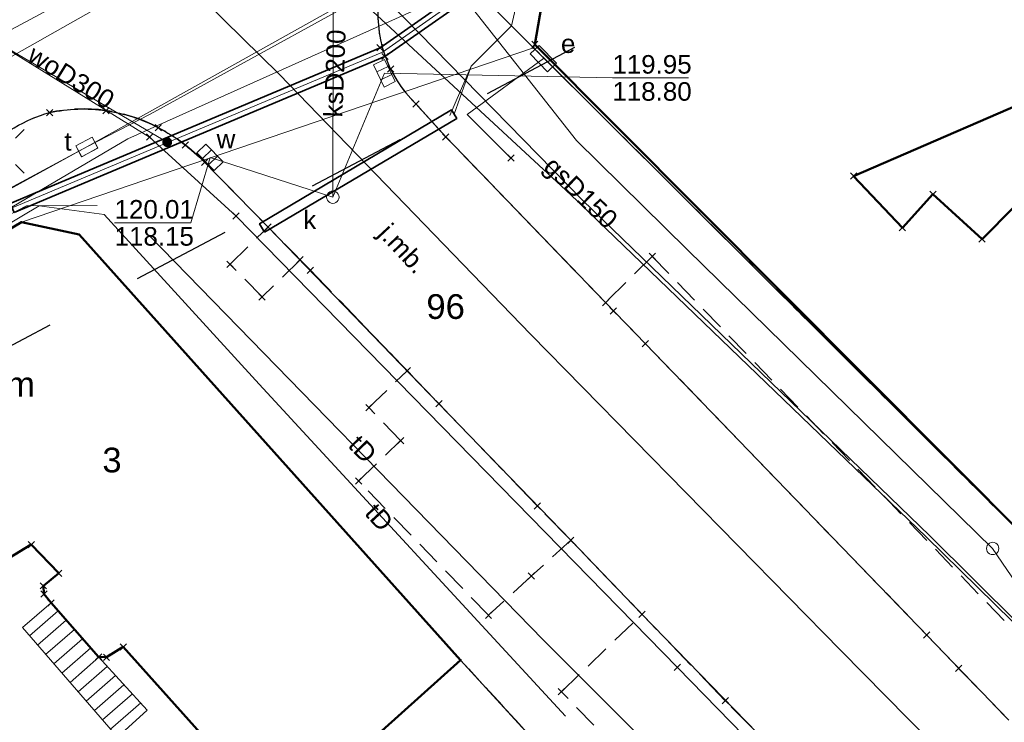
# Model space of a CAD drawing. Extents: x 6472695 to 6473494, y 5822279 to 5823456.
# Tile 35 of 49: x 6473053 to 6473093, y 5822646 to 5822675. Entities that reach past the tile are written whole.
import ezdxf
from ezdxf.enums import TextEntityAlignment as Align

# ---------------------------------------------------------------- set-up
doc = ezdxf.new("R2010")
doc.units = 0
for name, pattern in [('PRZER1-1', [1, 0.5, -0.5]), ('PRZER2-1', [1.5, 1, -0.5]), ('PRZER3-1', [2, 1.5, -0.5])]:
    doc.linetypes.add(name, pattern=pattern)
doc.layers.get('0').update_dxf_attribs({"color": 253, "linetype": 'CONTINUOUS'})
for name, color, linetype, lineweight in [('EGBN', 253, 'CONTINUOUS', 18), ('EGBN_O', 253, 'CONTINUOUS', 18), ('EGBS', 253, 'CONTINUOUS', 18), ('EGBU', 253, 'CONTINUOUS', 50), ('EGBU_O', 253, 'CONTINUOUS', 50), ('EGDE', 253, 'CONTINUOUS', 18), ('EGDE_O', 253, 'CONTINUOUS', 18), ('EGPG', 253, 'CONTINUOUS', 18), ('EGUG', 253, 'CONTINUOUS', 18), ('GSPPRB', 253, 'CONTINUOUS', 18), ('GUPPRZ_O', 253, 'CONTINUOUS', 18), ('OTKC', 253, 'CONTINUOUS', 18), ('OTKJ', 7, 'CONTINUOUS', 30), ('OTKJ_O', 253, 'CONTINUOUS', 18), ('OTKK', 7, 'CONTINUOUS', 30), ('SUEO', 253, 'CONTINUOUS', 18), ('SUEP', 253, 'CONTINUOUS', 18), ('SUES', 253, 'CONTINUOUS', 18), ('SUES_O', 253, 'CONTINUOUS', 18), ('SUGP', 253, 'CONTINUOUS', 18), ('SUGP_O', 253, 'CONTINUOUS', 18), ('SUKK', 253, 'CONTINUOUS', 18), ('SUKP', 253, 'CONTINUOUS', 18), ('SUKP_O', 253, 'CONTINUOUS', 18), ('SUKS', 253, 'CONTINUOUS', 18), ('SUKS_O', 253, 'CONTINUOUS', 18), ('SULO', 253, 'CONTINUOUS', 35), ('SUPK', 253, 'CONTINUOUS', 18), ('SUPW', 253, 'CONTINUOUS', 18), ('SUPW_O', 253, 'CONTINUOUS', 18), ('SUTP', 253, 'CONTINUOUS', 18), ('SUTP_O', 253, 'CONTINUOUS', 18), ('SUWP', 253, 'CONTINUOUS', 18), ('SUWP_O', 253, 'CONTINUOUS', 18), ('SUWW', 253, 'CONTINUOUS', 18), ('SUWW_O', 253, 'CONTINUOUS', 18)]:
    doc.layers.add(name, color=color, linetype=linetype, lineweight=lineweight)
doc.styles.add('Arial', font='Arial')

# ---------------------------------------------------------------- blocks, each defined once
blk = doc.blocks.new('D_GSPPRB0')
at = {"color": 0, "lineweight": 18}
for points in [[(-0.12726, -0.12726), (0.12726, 0.12726)], [(-0.12726, 0.12726), (0.12726, -0.12726)]]:
    blk.add_lwpolyline(points, dxfattribs=at)
blk = doc.blocks.new('D_GUPIKP1_1')
at = {"color": 0}
blk.add_lwpolyline([(0, 0.25), (0.064705, 0.241481), (0.125, 0.216506), (0.176777, 0.176777), (0.216506, 0.125), (0.241481, 0.064705), (0.25, 0), (0.241481, -0.064705), (0.216506, -0.125), (0.176777, -0.176777), (0.125, -0.216506), (0.064705, -0.241481), (0, -0.25), (-0.064705, -0.241481), (-0.125, -0.216506), (-0.176777, -0.176777), (-0.216506, -0.125), (-0.241481, -0.064705), (-0.25, 0), (-0.241481, 0.064705), (-0.216506, 0.125), (-0.176777, 0.176777), (-0.125, 0.216506), (-0.064705, 0.241481)], close=True, dxfattribs=at)
blk = doc.blocks.new('D_GUPKKS1')
at = {"color": 0}
blk.add_lwpolyline([(0.5, -0.25), (-0.5, -0.25), (-0.5, 0.25), (0.5, 0.25)], close=True, dxfattribs=at)
for points in [[(-0.175, -0.25), (-0.175, 0.25)], [(0.175, -0.25), (0.175, 0.25)]]:
    blk.add_lwpolyline(points, dxfattribs=at)
blk = doc.blocks.new('D_GUPKSD1_1')
at = {"color": 0}
blk.add_lwpolyline([(0, 0.25), (0.064705, 0.241481), (0.125, 0.216506), (0.176777, 0.176777), (0.216506, 0.125), (0.241481, 0.064705), (0.25, 0), (0.241481, -0.064705), (0.216506, -0.125), (0.176777, -0.176777), (0.125, -0.216506), (0.064705, -0.241481), (0, -0.25), (-0.064705, -0.241481), (-0.125, -0.216506), (-0.176777, -0.176777), (-0.216506, -0.125), (-0.241481, -0.064705), (-0.25, 0), (-0.241481, 0.064705), (-0.216506, 0.125), (-0.176777, 0.176777), (-0.125, 0.216506), (-0.064705, 0.241481)], close=True, dxfattribs=at)
blk = doc.blocks.new('D_GUPIWZ1_3')
at = {"color": 0}
blk.add_lwpolyline([(0.375, -0.25), (-0.375, -0.25), (-0.375, 0.25), (0.375, 0.25)], close=True, dxfattribs=at)
blk = doc.blocks.new('D_GUPWZA1')
blk.add_hatch(color=0).paths.add_polyline_path([(-0.2, 0), (-0.193185, -0.051764), (-0.173205, -0.1), (-0.141421, -0.141421), (-0.1, -0.173205), (-0.051764, -0.193185), (0, -0.2), (0.051764, -0.193185), (0.1, -0.173205), (0.141421, -0.141421), (0.173205, -0.1), (0.193185, -0.051764), (0.2, 0), (0.193185, 0.051764), (0.173205, 0.1), (0.141421, 0.141421), (0.1, 0.173205), (0.051764, 0.193185), (0, 0.2), (-0.051764, 0.193185), (-0.1, 0.173205), (-0.141421, 0.141421), (-0.173205, 0.1), (-0.193185, 0.051764)])
blk = doc.blocks.new('D_GUPESE1')
at = {"color": 0}
blk.add_lwpolyline([(-0.5, -0.25), (-0.5, 0.25), (0.5, 0.25), (0.5, -0.25)], close=True, dxfattribs=at)
blk = doc.blocks.new('D_GEPPGD1_2')
blk.add_hatch(color=0).paths.add_polyline_path([(0, -0.045), (0.013906, -0.042798), (0.02645, -0.036406), (0.036406, -0.02645), (0.042798, -0.013906), (0.045, 0), (0.042798, 0.013906), (0.036406, 0.02645), (0.02645, 0.036406), (0.013906, 0.042798), (0, 0.045), (-0.013906, 0.042798), (-0.02645, 0.036406), (-0.036406, 0.02645), (-0.042798, 0.013906), (-0.045, 0), (-0.042798, -0.013906), (-0.036406, -0.02645), (-0.02645, -0.036406), (-0.013906, -0.042798)])
blk = doc.blocks.new('D_GUPELA2')
blk.add_hatch(color=0).paths.add_polyline_path([(-0.001087, 0.044987), (0.011881, 0.043403), (0.021281, 0.03965), (0.030065, 0.033482), (0.038133, 0.023893), (0.043117, 0.012881), (0.044986, 0.001113), (0.044323, -0.007777), (0.040557, -0.019497), (0.033417, -0.030138), (0.024849, -0.037517), (0.013788, -0.042836), (0.002013, -0.044955), (-0.00982, -0.043916), (-0.020466, -0.040077), (-0.029541, -0.033946), (-0.036867, -0.025804), (-0.04187, -0.01649), (-0.04461, -0.005909), (-0.044532, 0.006476), (-0.041285, 0.017903), (-0.034764, 0.028574), (-0.024479, 0.03776), (-0.013449, 0.042943)])
at = {"color": 0}
for points in [[(-0.883883, 0.883883), (-0.53033, 0.53033)], [(0.883883, 0.883883), (0.53033, 0.53033)], [(-0.883883, -0.883883), (-0.53033, -0.53033)], [(0.883883, -0.883883), (0.53033, -0.53033)]]:
    blk.add_lwpolyline(points, dxfattribs=at)

msp = doc.modelspace()

# ---------------------------------------------------------------- linework, layer by layer
at = {"linetype": 'PRZER1-1', "ltscale": 8}
msp.add_lwpolyline([(6473000.679, 5822630.199), (6473029.761, 5822649.439), (6473086.883, 5822679.702), (6473078.427, 5822703.963), (6473036.75, 5822691.001), (6473030.945, 5822679.592), (6473013.589, 5822672.072), (6473015.972, 5822668.559), (6472994.902, 5822657.921)], dxfattribs=at)
at = {"layer": 'EGBN', "linetype": 'Continuous'}
msp.add_lwpolyline([(6473042.913, 5822660.527), (6473053.34, 5822666.7), (6473055.67, 5822666.2), (6473071.09, 5822649), (6473063.8, 5822642.45), (6473057.46, 5822649.53), (6473056.78, 5822649.11), (6473056.46, 5822649.13), (6473054.54, 5822651.31), (6473054.25, 5822651.67), (6473054.23, 5822652), (6473054.85, 5822652.51), (6473053.74, 5822653.67), (6473048.86, 5822650.69), (6473048, 5822652.22)], close=True, dxfattribs=at)
at = {"layer": 'EGBS', "linetype": 'Continuous'}
msp.add_lwpolyline([(6473058.42, 5822646.98), (6473057.23, 5822645.88), (6473053.38, 5822650.31), (6473054.54, 5822651.31), (6473056.46, 5822649.13)], close=True, dxfattribs=at)
for points in [[(6473053.665, 5822649.982), (6473054.823, 5822650.988)], [(6473053.993, 5822649.605), (6473055.154, 5822650.613)], [(6473054.321, 5822649.227), (6473055.484, 5822650.238)], [(6473054.649, 5822648.85), (6473055.815, 5822649.863)], [(6473054.977, 5822648.472), (6473056.145, 5822649.488)], [(6473055.305, 5822648.095), (6473056.476, 5822649.113)], [(6473055.633, 5822647.718), (6473056.813, 5822648.743)], [(6473055.961, 5822647.34), (6473057.15, 5822648.373)], [(6473056.289, 5822646.963), (6473057.487, 5822648.004)], [(6473056.617, 5822646.585), (6473057.824, 5822647.634)], [(6473056.945, 5822646.208), (6473058.161, 5822647.265)]]:
    msp.add_lwpolyline(points, dxfattribs=at)
at = {"layer": 'EGBU', "linetype": 'Continuous'}
for points in [[(6473091.987, 5822684.525), (6473098.657, 5822673.627), (6473086.974, 5822668.568), (6473088.945, 5822666.479), (6473090.179, 5822667.83), (6473092.162, 5822666.02), (6473094.745, 5822668.612), (6473102.13, 5822661.26), (6473094.119, 5822653.771), (6473074.09, 5822673.89), (6473074.633, 5822677.024)], [(6473035.52, 5822656.15), (6473042.913, 5822660.527), (6473053.34, 5822666.7), (6473055.67, 5822666.2), (6473071.09, 5822649), (6473063.8, 5822642.45), (6473057.46, 5822649.53), (6473056.78, 5822649.11), (6473056.46, 5822649.13), (6473054.54, 5822651.31), (6473054.25, 5822651.67), (6473054.23, 5822652), (6473054.85, 5822652.51), (6473053.74, 5822653.67), (6473048.86, 5822650.69), (6473048, 5822652.22), (6473043.95, 5822649.74), (6473040.36, 5822647.53)]]:
    msp.add_lwpolyline(points, close=True, dxfattribs=at)
at = {"layer": 'EGDE', "linetype": 'Continuous'}
for points in [[(6473105.257, 5822690.227), (6473091.987, 5822684.525), (6473090.63, 5822686.81), (6473070.66, 5822677.14), (6473074.038, 5822673.752), (6473053.34, 5822666.7), (6473035.52, 5822656.15), (6473025.087, 5822649.737), (6473014.388, 5822643.352), (6473011.915, 5822641.833), (6472997.849, 5822633.187)], [(6473108.815, 5822608.08), (6473084.61, 5822634.23), (6473083.23, 5822635.73), (6473071.09, 5822649), (6473055.67, 5822666.2), (6473053.34, 5822666.7), (6473074.038, 5822673.752), (6473096.946, 5822650.931)]]:
    msp.add_lwpolyline(points, dxfattribs=at)
for points in [[(6473110.939, 5822637.41), (6473096.946, 5822650.931), (6473074.038, 5822673.752), (6473070.66, 5822677.14), (6473090.63, 5822686.81), (6473091.987, 5822684.525), (6473098.657, 5822673.627), (6473111.921, 5822661.44), (6473123.68, 5822650.447)], [(6473035.52, 5822656.15), (6473053.34, 5822666.7), (6473055.67, 5822666.2), (6473071.09, 5822649), (6473083.23, 5822635.73), (6473079.774, 5822633.034), (6473077.99, 5822629.57), (6473075.41, 5822624.54), (6473073.4, 5822620.62), (6473071.78, 5822618.11), (6473062.29, 5822626.34), (6473055.32, 5822633.38), (6473048.79, 5822640.94), (6473040.36, 5822647.53)]]:
    msp.add_lwpolyline(points, close=True, dxfattribs=at)
at = {"layer": 'EGUG', "linetype": 'PRZER1-1'}
for points in [[(6473221.981, 5822732.27), (6473203.54, 5822725.687), (6473198.301, 5822723.816), (6473180.744, 5822717.548), (6473161.444, 5822710.339), (6473161.287, 5822710.78), (6473127.745, 5822698.67), (6473105.257, 5822690.227), (6473091.987, 5822684.525), (6473074.633, 5822677.024), (6473074.09, 5822673.89), (6473074.038, 5822673.752), (6473096.946, 5822650.931), (6473110.939, 5822637.41), (6473128.594, 5822621.155), (6473158.602, 5822598.664), (6473158.497, 5822598.53), (6473193.976, 5822571.954), (6473205.224, 5822563.507), (6473211.68, 5822558.68), (6473213.73, 5822557.1)], [(6473108.815, 5822608.08), (6473084.61, 5822634.23), (6473083.23, 5822635.73), (6473071.09, 5822649), (6473055.67, 5822666.2), (6473053.34, 5822666.7), (6473035.52, 5822656.15), (6473025.087, 5822649.737), (6473014.388, 5822643.352), (6473011.915, 5822641.833), (6472997.849, 5822633.187), (6472994.678, 5822631.238), (6472973.906, 5822618.979), (6472973.831, 5822619.097), (6472968.751, 5822616.055), (6472942.484, 5822600.286), (6472934.635, 5822590.138), (6472910.451, 5822558.58), (6472910.149, 5822558.143), (6472910.21, 5822557.985), (6472886.117, 5822525.173)]]:
    msp.add_lwpolyline(points, dxfattribs=at)
for points in [[(6473091.987, 5822684.525), (6473105.257, 5822690.227), (6473127.745, 5822698.67), (6473161.287, 5822710.78), (6473161.444, 5822710.339), (6473180.744, 5822717.548), (6473184.768, 5822706.272), (6473211.21, 5822650.822), (6473202.269, 5822650.397), (6473193.583, 5822646.68), (6473172.548, 5822638.698), (6473162.012, 5822634.57), (6473160.541, 5822633.994), (6473145.563, 5822628.108), (6473143.666, 5822627.264), (6473128.594, 5822621.155), (6473110.939, 5822637.41), (6473096.946, 5822650.931), (6473074.038, 5822673.752), (6473074.09, 5822673.89), (6473074.633, 5822677.024)], [(6473053.34, 5822666.7), (6473055.67, 5822666.2), (6473071.09, 5822649), (6473083.23, 5822635.73), (6473079.774, 5822633.034), (6473077.99, 5822629.57), (6473075.41, 5822624.54), (6473073.4, 5822620.62), (6473071.78, 5822618.11), (6473067.005, 5822611.875), (6473064.637, 5822606.669), (6473061.191, 5822599.206), (6473047.62, 5822580.098), (6473029.307, 5822589.73), (6473028.6, 5822588.997), (6473019.37, 5822598.142), (6473009.691, 5822608.108), (6473000.956, 5822619.644), (6472994.678, 5822631.238), (6472997.849, 5822633.187), (6473011.915, 5822641.833), (6473014.388, 5822643.352), (6473025.087, 5822649.737), (6473035.52, 5822656.15)]]:
    msp.add_lwpolyline(points, close=True, dxfattribs=at)
at = {"layer": 'GUPPRZ_O', "linetype": 'Continuous', "flags": 128}
for points in [[(6473068.009, 5822672.724), (6473077.224, 5822672.535), (6473080.304, 5822672.535)], [(6473060.965, 5822669.323), (6473060.187, 5822666.674), (6473057.107, 5822666.674)]]:
    msp.add_lwpolyline(points, dxfattribs=at)
at = {"layer": 'OTKC', "linetype": 'PRZER2-1'}
for points in [[(6473095.14, 5822648.443), (6473078.835, 5822665.315), (6473076.951, 5822663.449), (6473070.492, 5822670.148), (6473069.29, 5822671.477, -0.087162), (6473068.262, 5822672.89, -0.155681), (6473067.807, 5822675.879, -0.118555), (6473068.757, 5822678.104, -0.135876), (6473070.643, 5822679.62), (6473078.878, 5822683.135), (6473079.378, 5822682.162), (6473080.11, 5822682.484), (6473079.684, 5822683.479), (6473084.274, 5822685.519), (6473092.881, 5822689.111), (6473102.365, 5822693.04)], [(6473010.199, 5822644.984), (6473013.395, 5822646.898), (6473017.209, 5822649.176), (6473017.759, 5822648.204), (6473018.663, 5822648.738), (6473018.086, 5822649.701), (6473027.928, 5822655.579), (6473028.589, 5822655.974), (6473029.183, 5822654.994), (6473030.097, 5822655.58), (6473029.491, 5822656.513), (6473039.589, 5822662.547), (6473046.841, 5822666.93), (6473047.42, 5822665.942), (6473048.349, 5822666.482), (6473047.756, 5822667.482), (6473049.47, 5822668.518), (6473053.055, 5822670.518, -0.074261), (6473054.48, 5822671.129, -0.08993), (6473056.76, 5822671.215, -0.081051), (6473058.877, 5822670.521, -0.078994), (6473060.751, 5822669.117)]]:
    msp.add_lwpolyline(points, format="xyb", dxfattribs=at)
for points in [[(6473099.963, 5822687.952), (6473091.987, 5822684.525), (6473074.633, 5822677.024), (6473074.09, 5822673.89), (6473074.038, 5822673.752), (6473096.946, 5822650.931)], [(6473104.119, 5822617.132), (6473088.474, 5822633.442), (6473086.658, 5822635.345), (6473086.943, 5822635.62), (6473075.162, 5822647.718), (6473078.42, 5822650.849), (6473075.545, 5822653.843), (6473073.948, 5822652.392), (6473072.218, 5822650.813), (6473066.967, 5822656.24), (6473068.665, 5822657.869), (6473067.383, 5822659.203), (6473068.932, 5822660.693), (6473065.022, 5822664.758), (6473064.604, 5822665.184), (6473063.068, 5822663.68), (6473061.774, 5822665.001), (6473063.309, 5822666.505), (6473060.751, 5822669.117)], [(6473053.34, 5822666.7), (6473042.913, 5822660.527), (6473035.52, 5822656.15), (6473028.946, 5822652.109), (6473028.659, 5822652.584), (6473026.511, 5822651.287), (6473026.808, 5822650.795), (6473025.087, 5822649.737), (6473021.07, 5822647.34), (6473020.77, 5822647.727), (6473019.516, 5822646.898), (6473019.688, 5822646.515), (6473014.388, 5822643.352), (6473011.915, 5822641.833), (6473009.102, 5822640.104), (6472997.849, 5822633.187)], [(6473053.34, 5822666.7), (6473055.67, 5822666.2), (6473071.09, 5822649), (6473083.23, 5822635.73), (6473084.792, 5822633.389), (6473087.12, 5822630.516), (6473101.675, 5822615.336)]]:
    msp.add_lwpolyline(points, dxfattribs=at)
at = {"layer": 'OTKJ', "linetype": 'PRZER3-1'}
for points in [[(6473068.757, 5822678.104, 0.123481), (6473067.807, 5822675.879, 0.243604), (6473069.29, 5822671.477), (6473070.492, 5822670.148), (6473076.951, 5822663.449), (6473077.265, 5822663.113), (6473078.561, 5822661.789), (6473089.928, 5822650.008), (6473091.213, 5822648.664), (6473093.245, 5822646.567)], [(6473164.257, 5822574.996), (6473162.329, 5822576.607), (6473160.277, 5822578.195), (6473137.86, 5822594.999), (6473133.647, 5822598.147), (6473123.82, 5822605.498), (6473119.472, 5822608.939), (6473118.094, 5822610.174), (6473115.213, 5822612.867), (6473113.896, 5822614.162), (6473107.67, 5822620.457), (6473103.96, 5822624.316), (6473098.012, 5822630.516), (6473091.927, 5822636.849), (6473086.695, 5822642.256), (6473083.083, 5822646.043), (6473081.787, 5822647.357), (6473075.545, 5822653.843), (6473074.19, 5822655.228), (6473065.022, 5822664.758), (6473060.751, 5822669.117, 0.078994), (6473058.877, 5822670.521, 0.179122), (6473054.48, 5822671.129)]]:
    msp.add_lwpolyline(points, format="xyb", dxfattribs=at)
at = {"layer": 'OTKK', "linetype": 'Continuous'}
for points in [[(6473102.365, 5822693.04), (6473092.881, 5822689.111), (6473084.274, 5822685.519), (6473079.684, 5822683.479), (6473078.878, 5822683.135), (6473070.643, 5822679.62, 0.135876), (6473068.757, 5822678.104, 0.123481), (6473067.807, 5822675.879, 0.243604), (6473069.29, 5822671.477), (6473070.492, 5822670.148), (6473076.951, 5822663.449), (6473078.561, 5822661.789), (6473089.928, 5822650.008), (6473093.245, 5822646.567)], [(6472995.098, 5822635.942), (6473013.395, 5822646.898), (6473027.928, 5822655.579), (6473039.589, 5822662.547), (6473046.841, 5822666.93), (6473047.756, 5822667.482), (6473049.47, 5822668.518), (6473053.055, 5822670.518, -0.074261), (6473054.48, 5822671.129, -0.08993), (6473056.76, 5822671.215, -0.081051), (6473058.877, 5822670.521, -0.078994), (6473060.751, 5822669.117), (6473063.309, 5822666.505), (6473070.215, 5822659.36), (6473075.545, 5822653.843), (6473078.42, 5822650.849), (6473083.083, 5822646.043), (6473086.695, 5822642.256), (6473091.927, 5822636.849), (6473098.012, 5822630.516)]]:
    msp.add_lwpolyline(points, format="xyb", dxfattribs=at)
at = {"layer": 'SUEP', "linetype": 'Continuous'}
for points in [[(6472993.911, 5822632.301), (6472998.807, 5822635.413), (6473057.638, 5822670.066), (6473099.197, 5822688.721), (6473106.244, 5822691.956), (6473126.602, 5822699.398), (6473162.643, 5822712.667), (6473192.895, 5822723.708)], [(6473070.831, 5822671.068), (6473071.519, 5822673.015), (6473073.142, 5822674.645), (6473074.018, 5822678.446), (6473076.366, 5822679.189), (6473091.466, 5822685.716), (6473105.898, 5822691.918), (6473127.192, 5822699.83), (6473160.608, 5822712.129), (6473163.488, 5822712.384), (6473176.146, 5822717.283), (6473185.146, 5822720.283), (6473192.883, 5822723.055)], [(6473070.66, 5822671.02), (6473071.519, 5822673.015), (6473073.142, 5822674.645), (6473074.018, 5822678.446), (6473076.366, 5822679.189), (6473091.466, 5822685.716), (6473105.898, 5822691.918), (6473127.192, 5822699.83), (6473138.97, 5822704.16), (6473142.26, 5822705.36), (6473145.53, 5822706.62), (6473160.608, 5822712.129)], [(6473022.21, 5822589.628), (6473023.707, 5822591.22), (6473023.594, 5822592.132), (6473023.1, 5822592.501), (6473020.953, 5822593.21), (6473018.167, 5822595.682), (6473013.214, 5822601.004), (6472998.489, 5822623.308), (6472996.763, 5822625.17), (6472993.942, 5822627.322), (6472993.813, 5822630.115), (6472994.345, 5822631.846), (6472997.481, 5822633.779), (6473013.982, 5822644.038), (6473035.17, 5822656.763), (6473052.966, 5822667.279), (6473067.934, 5822673.576), (6473073.73, 5822677.641), (6473104.941, 5822690.962), (6473138.032, 5822703.208), (6473150.388, 5822707.783), (6473160.925, 5822711.85)], [(6473073.127, 5822669.296), (6473071.356, 5822671.06), (6473074.435, 5822673.316)]]:
    msp.add_lwpolyline(points, dxfattribs=at)
at = {"layer": 'SUGP', "linetype": 'Continuous'}
for points in [[(6473113.311, 5822631.176), (6473111.395, 5822632.899), (6473089.905, 5822653.98), (6473075.515, 5822667.834), (6473060.104, 5822682.121)], [(6473155.279, 5822597.192), (6473149.598, 5822600.591), (6473139.698, 5822608.175), (6473126.757, 5822617.843), (6473106.168, 5822638.022), (6473090.053, 5822654.025), (6473076.01, 5822667.594), (6473068.226, 5822675.556), (6473060.762, 5822682.154)], [(6473057.067, 5822679.279), (6473063.756, 5822672.692), (6473073.923, 5822662.159), (6473086.461, 5822649.391), (6473099.161, 5822636.492), (6473105.455, 5822630.274), (6473112.139, 5822623.671), (6473117.552, 5822618.328), (6473126.709, 5822610.805)]]:
    msp.add_lwpolyline(points, dxfattribs=at)
at = {"layer": 'SUKP', "linetype": 'Continuous'}
for points in [[(6473065.954, 5822680.776), (6473026.742, 5822658.594)], [(6473065.954, 5822680.776), (6473065.927, 5822667.712)], [(6473068.009, 5822672.724), (6473065.927, 5822667.712)], [(6473060.965, 5822669.323), (6473065.927, 5822667.712)]]:
    msp.add_lwpolyline(points, dxfattribs=at)
at = {"layer": 'SULO', "linetype": 'Continuous'}
for points in [[(6473053.043, 5822667.095), (6473068.032, 5822673.4), (6473073.897, 5822677.513), (6473073.563, 5822677.768), (6473067.837, 5822673.752), (6473052.888, 5822667.463)], [(6473063.171, 5822666.292), (6473070.933, 5822670.896), (6473070.729, 5822671.24), (6473062.967, 5822666.636)]]:
    msp.add_lwpolyline(points, close=True, dxfattribs=at)
at = {"layer": 'SUTP', "linetype": 'Continuous'}
for points in [[(6473070.062, 5822677.41), (6473058.541, 5822671.071), (6473055.986, 5822669.742), (6473046.956, 5822664.785), (6473029.55, 5822654.091), (6473021.021, 5822649.015), (6473004.863, 5822639.396), (6472998.147, 5822635.34), (6472989.97, 5822630.535), (6472987.98, 5822629.164), (6472987.768, 5822628.586)], [(6473069.896, 5822677.535), (6473055.986, 5822669.742)], [(6473121.128, 5822626.212), (6473107.769, 5822639.266), (6473099.854, 5822647.183), (6473095.861, 5822648.706), (6473092.592, 5822653.51), (6473080.246, 5822665.595), (6473075.778, 5822669.998), (6473070.374, 5822676.878), (6473070.062, 5822677.41)], [(6473055.986, 5822669.742), (6473043.386, 5822662.967), (6472987.697, 5822629.64), (6472987.512, 5822629.146)], [(6473056.406, 5822667.374), (6473053.546, 5822667.364), (6473043.68, 5822662.225), (6473021.393, 5822648.734), (6472978.992, 5822622.727), (6472979.419, 5822622.255)], [(6473075.33, 5822646.727), (6473062.95, 5822660.151), (6473056.679, 5822667.014), (6473054.054, 5822667.366), (6473042.796, 5822660.658)], [(6473058.517, 5822666.143), (6473074.422, 5822649.822), (6473082.263, 5822641.976), (6473092.649, 5822629.477), (6473089.168, 5822625.349)]]:
    msp.add_lwpolyline(points, dxfattribs=at)
at = {"layer": 'SUWP', "linetype": 'Continuous'}
for points in [[(6473059.233, 5822669.937), (6473042.676, 5822679.675), (6473037.643, 5822694.108), (6473025.765, 5822729.987), (6473027.868, 5822776.622), (6473033.129, 5822807.212), (6473050.796, 5822823.748), (6473074.619, 5822844.548), (6473099.726, 5822866.162), (6473106.636, 5822873.528), (6473112.753, 5822887.31)], [(6473140.32, 5822709.22), (6473139.926, 5822708.7), (6473114.692, 5822699.857), (6473111.144, 5822698.613), (6473105.054, 5822696.282), (6473100.269, 5822694.449), (6473080.868, 5822687.32), (6473065.658, 5822681.322), (6473050.319, 5822673.096), (6473032.167, 5822663.287), (6473009.452, 5822650.965), (6472999.137, 5822645.553), (6472998.414, 5822643.996), (6472989.869, 5822638.932), (6472984.831, 5822636.147), (6472966.436, 5822628.153), (6472940.074, 5822617.973), (6472918.653, 5822610.339), (6472899.747, 5822603.671), (6472872.493, 5822601.192), (6472854.019, 5822600.523), (6472849.725, 5822600.355), (6472833.974, 5822600.941), (6472817.874, 5822601.443)], [(6473062.015, 5822666.946), (6473058.523, 5822670.14), (6473049.522, 5822675.712), (6473043.235, 5822679.597)], [(6473126.692, 5822605.823), (6473109.797, 5822618.953), (6473101.017, 5822627.111), (6473093.299, 5822634.587), (6473088.988, 5822639.338), (6473079.855, 5822648.703), (6473062.015, 5822666.946)]]:
    msp.add_lwpolyline(points, dxfattribs=at)

# ---------------------------------------------------------------- block references
at = {"layer": 'EGPG', "linetype": 'Continuous'}
for p in [(6473074.038, 5822673.752), (6473053.34, 5822666.7), (6473055.67, 5822666.2), (6473071.09, 5822649)]:
    msp.add_blockref('D_GEPPGD1_2', p, dxfattribs=at)
at = {"layer": 'GSPPRB', "linetype": 'Continuous'}
for p in [(6473067.837, 5822673.752), (6473074.09, 5822673.89), (6473068.032, 5822673.4), (6473068.262, 5822672.89), (6473069.29, 5822671.477), (6473054.48, 5822671.129), (6473056.76, 5822671.215), (6473058.877, 5822670.521), (6473058.523, 5822670.14), (6473070.492, 5822670.148), (6473059.964, 5822669.821), (6473060.751, 5822669.117), (6473073.127, 5822669.296), (6473086.974, 5822668.568), (6473090.179, 5822667.83), (6473062.015, 5822666.946), (6473063.309, 5822666.505), (6473088.945, 5822666.479), (6473092.162, 5822666.02), (6473061.774, 5822665.001), (6473064.604, 5822665.184), (6473078.835, 5822665.315), (6473065.022, 5822664.758), (6473063.068, 5822663.68), (6473076.951, 5822663.449), (6473077.265, 5822663.113), (6473078.561, 5822661.789), (6473068.932, 5822660.693), (6473067.383, 5822659.203), (6473070.215, 5822659.36), (6473068.665, 5822657.869), (6473066.967, 5822656.24), (6473074.19, 5822655.228), (6473075.545, 5822653.843), (6473053.74, 5822653.67), (6473054.85, 5822652.51), (6473073.948, 5822652.392), (6473054.23, 5822652), (6473054.25, 5822651.67), (6473054.54, 5822651.31), (6473072.218, 5822650.813), (6473078.42, 5822650.849), (6473089.928, 5822650.008), (6473057.46, 5822649.53), (6473056.46, 5822649.13), (6473056.78, 5822649.11), (6473079.855, 5822648.703), (6473091.213, 5822648.664), (6473075.162, 5822647.718), (6473081.787, 5822647.357)]:
    msp.add_blockref('D_GSPPRB0', p, dxfattribs=at)
at = {"layer": 'SUEO', "linetype": 'Continuous', "rotation": 89.99999931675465}
msp.add_blockref('D_GUPELA2', (6473052.567, 5822669.561), dxfattribs=at)
at = {"layer": 'SUES', "linetype": 'Continuous', "rotation": 313.9206102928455}
msp.add_blockref('D_GUPESE1', (6473074.435, 5822673.316), dxfattribs=at)
at = {"layer": 'SUKK', "linetype": 'Continuous'}
for p, rotation in [((6473068.009, 5822672.724), 295.7700416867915), ((6473060.965, 5822669.323), 314.3572369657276)]:
    msp.add_blockref('D_GUPKKS1', p, dxfattribs=dict(at, rotation=rotation))
at = {"layer": 'SUKS', "linetype": 'Continuous'}
msp.add_blockref('D_GUPKSD1_1', (6473065.927, 5822667.712), dxfattribs=at)
at = {"layer": 'SUPK', "linetype": 'Continuous'}
msp.add_blockref('D_GUPIKP1_1', (6473092.592, 5822653.51), dxfattribs=at)
at = {"layer": 'SUPW', "linetype": 'Continuous'}
for rotation in [28.61162509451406, 207.1355715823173]:
    msp.add_blockref('D_GUPIWZ1_3', (6473055.986, 5822669.742), dxfattribs=dict(at, rotation=rotation))
at = {"layer": 'SUWW', "linetype": 'Continuous', "rotation": 309.0189250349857}
msp.add_blockref('D_GUPWZA1', (6473059.233, 5822669.937), dxfattribs=at)

# ---------------------------------------------------------------- texts
at = {"layer": 'EGBN_O', "linetype": 'Continuous', "style": 'Arial'}
msp.add_text('3', height=1, dxfattribs=at).set_placement((6473057.001, 5822656.587, 10.8), align=Align.CENTER)
at = {"layer": 'EGBU_O', "linetype": 'Continuous', "style": 'Arial'}
msp.add_text('m', height=1, dxfattribs=at).set_placement((6473053.305, 5822659.648, 10.8), align=Align.CENTER)
at = {"layer": 'EGDE_O', "linetype": 'Continuous', "style": 'Arial'}
msp.add_text('96', height=1, dxfattribs=at).set_placement((6473070.485, 5822662.79, 10.8), align=Align.CENTER)
at = {"layer": 'GUPPRZ_O', "linetype": 'Continuous', "style": 'Arial'}
for s, p in [('119.95', (6473077.224, 5822672.707, 10.8)), ('118.80', (6473077.224, 5822671.612, 10.8)), ('120.01', (6473057.107, 5822666.847, 10.8)), ('118.15', (6473057.107, 5822665.752, 10.8))]:
    msp.add_text(s, height=0.75, dxfattribs=at).set_placement(p)
at = {"layer": 'OTKJ_O', "linetype": 'Continuous', "style": 'Arial'}
msp.add_text('j.mb.', height=0.75, rotation=312.9467, dxfattribs=at).set_placement((6473068.493, 5822665.382, 10.8), align=Align.CENTER)
at = {"layer": 'SUES_O', "linetype": 'Continuous', "style": 'Arial'}
msp.add_text('e', height=0.75, dxfattribs=at).set_placement((6473075.729, 5822673.543, 10.8), align=Align.RIGHT)
at = {"layer": 'SUGP_O', "linetype": 'Continuous', "style": 'Arial'}
msp.add_text('gsD150', height=0.75, rotation=315.9827, dxfattribs=at).set_placement((6473075.69, 5822667.63, 10.8), align=Align.CENTER)
at = {"layer": 'SUKP_O', "linetype": 'Continuous', "style": 'Arial'}
msp.add_text('ksD200', height=0.75, rotation=87.7683, dxfattribs=at).set_placement((6473066.38, 5822672.702, 10.8), align=Align.CENTER)
at = {"layer": 'SUKS_O', "linetype": 'Continuous', "style": 'Arial'}
msp.add_text('k', height=0.75, dxfattribs=at).set_placement((6473065.259, 5822666.422, 10.8), align=Align.RIGHT)
at = {"layer": 'SUPW_O', "linetype": 'Continuous', "style": 'Arial'}
msp.add_text('t', height=0.75, dxfattribs=at).set_placement((6473055.369, 5822669.594, 10.8), align=Align.RIGHT)
at = {"layer": 'SUTP_O', "linetype": 'Continuous', "style": 'Arial'}
for rotation, p in [(314.2619, (6473066.864, 5822657.271, 10.8)), (312.6818, (6473067.526, 5822654.52, 10.8))]:
    msp.add_text('tD', height=0.75, rotation=rotation, dxfattribs=at).set_placement(p, align=Align.CENTER)
at = {"layer": 'SUWP_O', "linetype": 'Continuous', "style": 'Arial'}
msp.add_text('woD300', height=0.75, rotation=328.2401, dxfattribs=at).set_placement((6473055.157, 5822672.248, 10.8), align=Align.CENTER)
at = {"layer": 'SUWW_O', "linetype": 'Continuous', "style": 'Arial'}
msp.add_text('w', height=0.75, dxfattribs=at).set_placement((6473061.987, 5822669.687, 10.8), align=Align.RIGHT)

doc.saveas('drawing.dxf')
